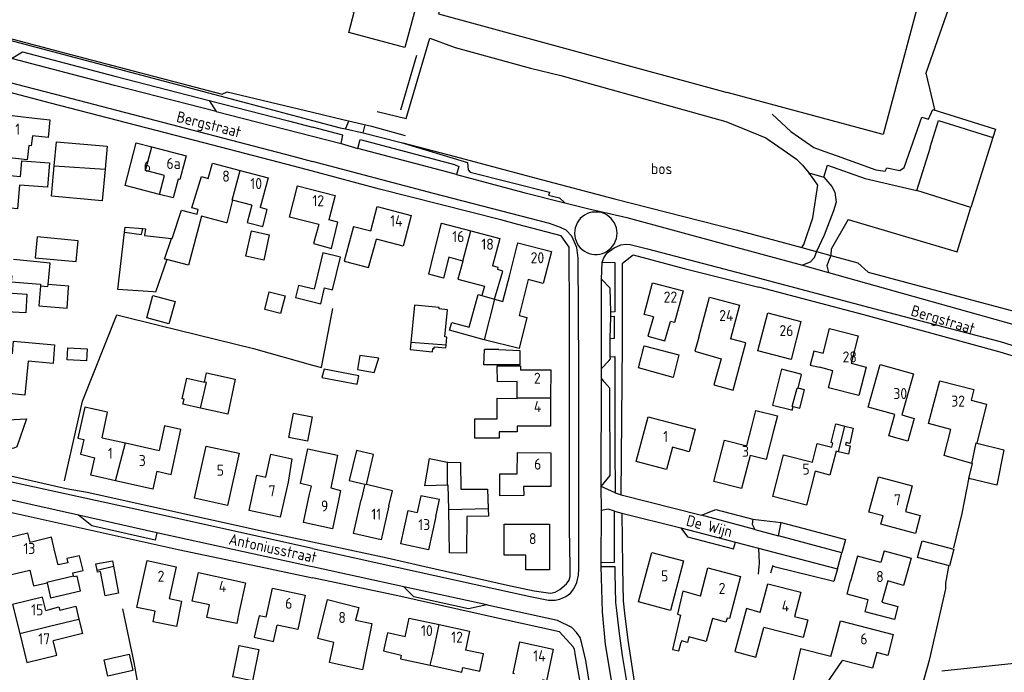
# Model space of a CAD drawing. Header units: metres. Extents: x 233829 to 239427, y 444283 to 448222.
# Tile 160 of 171: x 237934 to 238156, y 447476 to 447624. Entities that reach past the tile are written whole.
import ezdxf

# ---------------------------------------------------------------- set-up
doc = ezdxf.new("R2010")
doc.units = ezdxf.units.M
doc.header["$MEASUREMENT"] = 0
for name, color, linetype in [('CULTUURAANDUIDING', 253, 'Continuous'), ('DAKRAND', 4, 'Continuous'), ('DAKRAND-BYG', 4, 'Continuous'), ('HEG', 253, 'Continuous'), ('HEK', 253, 'Continuous'), ('HOOFDGEBOUW', 4, 'Continuous'), ('HOUTWAL', 253, 'Continuous'), ('HUISNUMMER', 253, 'Continuous'), ('KANTVERH', 253, 'Continuous'), ('MUUR', 253, 'Continuous'), ('OVLIJNOBJ', 253, 'Continuous'), ('RASTER', 253, 'Continuous'), ('SCHUTTING', 253, 'Continuous'), ('STRAATNAAM', 253, 'Continuous'), ('TUSSENMUUR', 253, 'Continuous')]:
    doc.layers.add(name, color=color, linetype=linetype)
doc.styles.get("Standard").update_dxf_attribs({"font": 'iso.shx'})

msp = doc.modelspace()

# ---------------------------------------------------------------- linework, layer by layer
at = {"layer": 'DAKRAND'}
for p, q in [((238038.31, 447561.23), (238041.18, 447560.43)), ((238048.46, 447556.31), (238046.71, 447549.28)), ((238148.92, 447537.6), (238152.08, 447536.78)), ((238120.37, 447531.74), (238122.27, 447531.29)), ((238118.9, 447525.94), (238118.39, 447526.06)), ((238110.35, 447481.41), (238108.64, 447473.92))]:
    msp.add_line(p, q, dxfattribs=at)
for points in [[(237937.16, 447601.32), (237940.65, 447600.97), (237940.25, 447596.99), (237936.69, 447597.31)], [(237933.98, 447588.15), (237934.32, 447591.69), (237940.57, 447591.22), (237940.12, 447585.74), (237933.79, 447586.16)], [(237972.71, 447581.04), (237974.88, 447588.14), (237976.45, 447587.68)], [(237981.94, 447582.78), (237980.67, 447577.64), (237980.53, 447577.68)], [(237968.14, 447574.13), (237968.31, 447574.11), (237970.4, 447580.52), (237972.41, 447580.04)], [(237972.41, 447580.04), (237973.95, 447579.67), (237974.19, 447580.7), (237972.71, 447581.04)], [(237986.26, 447581.64), (237985.24, 447577.77), (237988.75, 447576.86), (237989.76, 447580.71), (237988.2, 447581.12)], [(237980.53, 447577.68), (237974.92, 447579.21), (237971.96, 447568.13), (237967.09, 447569.35)], [(238001.46, 447577.29), (238000.27, 447573.02), (238004.29, 447571.85), (238005.77, 447577.84), (238003.7, 447578.35)], [(237963.99, 447562.06), (237955.99, 447562.57), (237957.5, 447575.58)], [(237957.5, 447575.58), (237957.63, 447576.69), (237961.68, 447576.39)], [(237961.68, 447576.39), (237962.25, 447576.35), (237962.03, 447574.82), (237968.14, 447574.13)], [(238009.27, 447576.85), (238007.2, 447569.02), (238012.69, 447567.57), (238014.45, 447573.99)], [(237940.21, 447563.77), (237940.68, 447568.56), (237932.37, 447569.35)], [(237967.09, 447569.35), (237964.51, 447562.03), (237963.99, 447562.06)], [(238030.83, 447569.88), (238029.65, 447565.18), (238026.29, 447566.09), (238027.42, 447570.77)], [(238033.99, 447569.04), (238032.9, 447564.91), (238038.86, 447563.34), (238038.31, 447561.23)], [(238041.18, 447560.43), (238043.02, 447566.76), (238041.88, 447567.09), (238042.01, 447567.55), (238040.72, 447567.93)], [(237932.03, 447565.72), (237931.87, 447564.37), (237938.54, 447563.78), (237938.52, 447563.46)], [(238041.18, 447560.43), (238043.06, 447559.9), (238044.61, 447565.9)], [(238048.77, 447564.83), (238046.75, 447556.74), (238048.46, 447556.31)], [(237927.68, 447560.9), (237927.76, 447562.08), (237935.42, 447561.53), (237935.17, 447557.35), (237930.72, 447557.57)], [(237938.52, 447563.46), (237938.16, 447558.89), (237944.53, 447558.39), (237944.86, 447562.95)], [(237944.86, 447562.95), (237944.89, 447563.37), (237940.21, 447563.77)], [(238038.82, 447551.25), (238030.97, 447553.44), (238031.48, 447555.18), (238035.41, 447554.07), (238037.43, 447561.48), (238038.31, 447561.23)], [(238077.1, 447556.42), (238075.85, 447552.08), (238079.69, 447551.02), (238080.95, 447555.4)], [(237932.15, 447548.1), (237932.4, 447550.96), (237941.71, 447550.13), (237941.34, 447545.89), (237935.75, 447546.41), (237934.93, 447538.76), (237930.72, 447539.16)], [(238046.71, 447549.28), (238038.83, 447551.24), (238038.82, 447551.25)], [(238087.36, 447551.87), (238086.43, 447548.64), (238092.39, 447546.96), (238090.77, 447541.06), (238095.11, 447539.83), (238098.01, 447550.52), (238094.53, 447551.45)], [(238115.45, 447548.17), (238113.34, 447548.7), (238112.51, 447545.49), (238114.64, 447545.02)], [(238046.3, 447541.8), (238041.81, 447541.73), (238041.78, 447545.38), (238047.02, 447545.37), (238047.06, 447544.48)], [(237930.72, 447539.16), (237931.11, 447533.15), (237935.38, 447533.34), (237933.17, 447527.07), (237932.49, 447526.71), (237931.26, 447526.55), (237930.61, 447526.55), (237930.53, 447525.84), (237925.32, 447526.41)], [(238046.28, 447531.72), (238046.3, 447530.43), (238042.18, 447530.43), (238042.2, 447529.04), (238036.69, 447528.99), (238036.74, 447533.35), (238041.74, 447533.34), (238041.79, 447538.05), (238046.29, 447537.97)], [(237949.9, 447535.71), (237948.51, 447536.02), (237946.98, 447528.99), (237948.32, 447528.7)], [(237952.43, 447529.1), (237953.67, 447534.89), (237949.9, 447535.71)], [(238099.41, 447531.93), (238100.24, 447535.23), (238105.13, 447534.07), (238104.26, 447530.67)], [(238152.08, 447536.78), (238152.43, 447536.68), (238150.21, 447527.9)], [(237964.82, 447521.52), (237968.02, 447520.8), (237970.23, 447530.98), (237966.54, 447531.8), (237965.34, 447526.22)], [(238117.41, 447526.97), (238117.67, 447527.9), (238117.26, 447528), (238118.31, 447532.22), (238120.37, 447531.74)], [(238122.27, 447531.29), (238121.53, 447527.81), (238120.66, 447527.99), (238120.55, 447527.48), (238121.54, 447527.24), (238121.17, 447525.41), (238118.9, 447525.94)], [(238149.05, 447523.3), (238142.79, 447525.12), (238144.31, 447530.98)], [(237948.32, 447528.7), (237947.58, 447525.38), (237950.78, 447524.58)], [(237999.35, 447516.37), (237999.77, 447518.16), (237997.29, 447518.78), (237998.93, 447526.57), (238005.68, 447525.19), (238004.16, 447517.78), (238006.36, 447517.21), (238005.91, 447514.93)], [(238150.21, 447527.9), (238156.34, 447526.38), (238154.71, 447518.37), (238148.4, 447519.89), (238149.22, 447523.25), (238149.05, 447523.3)], [(237989.46, 447520.18), (237990.58, 447525.4), (237995.36, 447524.3), (237994.49, 447519.06)], [(238017.29, 447513.69), (238018.06, 447517.11), (238012.21, 447518.5), (238013.83, 447525.29), (238009.96, 447526.19), (238008.32, 447519.44), (238011.84, 447518.59), (238011.04, 447515.1)], [(238047.74, 447518.07), (238047.78, 447516.07), (238042.4, 447516), (238042.33, 447520.95), (238046.32, 447520.98)], [(238027.87, 447511.27), (238028.73, 447515.12), (238024.54, 447515.96), (238023.68, 447512.19)], [(237945.95, 447497.88), (237945.82, 447498.55), (237948.14, 447499.13), (237947.29, 447502.45), (237944.46, 447501.78), (237944.71, 447500.84), (237942.5, 447500.37), (237941.86, 447503.04)], [(237936.11, 447499.18), (237936.95, 447495.67), (237939.98, 447496.31)], [(237939.98, 447496.31), (237940.78, 447492.93), (237947.57, 447494.5), (237946.77, 447497.82), (237946.01, 447497.64), (237945.95, 447497.88)], [(238134.64, 447499.14), (238133.62, 447495.7), (238130.07, 447496.73)], [(237967.59, 447492.8), (237970.41, 447492.18), (237969.29, 447486.41), (237964.01, 447487.46), (237964.43, 447489.88), (237960.28, 447490.77), (237960.81, 447493.2)], [(238087.72, 447493.31), (238083.71, 447494.41), (238082.52, 447489.2), (238083.2, 447488.97), (238081.42, 447481.26), (238082.84, 447480.92), (238083.35, 447482.93)], [(237939.69, 447490.08), (237942.69, 447490.86), (237942.89, 447490.16), (237946.47, 447491.07), (237947.21, 447488.12)], [(237983.42, 447489.84), (237982.9, 447487.12), (237976.12, 447488.5), (237976.69, 447491.33)], [(237989.56, 447488.55), (237987.95, 447488.88), (237986.82, 447484.01), (237991.22, 447483.04), (237992, 447486.78)], [(238101.24, 447489.59), (238098.14, 447490.49), (238095.52, 447480.77), (238100.21, 447479.49), (238102.09, 447486.23)], [(237947.21, 447488.12), (237948.02, 447484.88), (237941.38, 447483.17)], [(238009.76, 447487.91), (238013.4, 447487.09), (238011.32, 447476.65), (238003.88, 447478.29), (238004.83, 447482.81)], [(238093.78, 447488.36), (238093.5, 447487.44), (238090.44, 447488.24), (238088.99, 447483.03), (238085.1, 447484.1), (238084.76, 447482.85), (238083.42, 447483.17), (238083.35, 447482.93)], [(238020.96, 447484.07), (238016.99, 447485), (238016.05, 447480.93), (238020.09, 447480), (238019.92, 447479.1), (238026.64, 447477.67)], [(238026.64, 447477.67), (238033.8, 447476.14), (238034, 447477.16), (238037.85, 447476.32), (238038.66, 447480.23), (238034.6, 447481.09)], [(238114.35, 447472.34), (238114.36, 447472.38), (238115.24, 447472.07), (238119.83, 447478.79)]]:
    msp.add_lwpolyline(points, dxfattribs=at)
at = {"layer": 'DAKRAND-BYG'}
for p, q in [((237953.11, 447589.77), (237952.46, 447582.66)), ((238023.1, 447559.08), (238022.26, 447550.62)), ((238042.17, 447549.01), (238038.87, 447549.06)), ((238110.4, 447543.48), (238106.07, 447544.59)), ((238109.79, 447540.27), (238110.6, 447543.43)), ((238110.6, 447543.43), (238110.4, 447543.48)), ((238111.24, 447539.9), (238109.79, 447540.27)), ((238031.01, 447503.11), (238030.83, 447512.91))]:
    msp.add_line(p, q, dxfattribs=at)
for points in [[(237941.62, 447590.52), (237942.11, 447596.01), (237953.58, 447594.97), (237953.11, 447589.77)], [(237952.46, 447582.66), (237941, 447583.7), (237941.62, 447590.52)], [(237990.24, 447574.99), (237989.03, 447569.27), (237984.97, 447570.13), (237986.18, 447575.85), (237990.24, 447574.99)], [(237937.29, 447569.76), (237946.6, 447568.91), (237947.04, 447573.64), (237937.72, 447574.5), (237937.29, 447569.76)], [(238002.36, 447570.86), (238000.37, 447562.66), (237996.84, 447563.51), (237996.18, 447560.77), (238001.87, 447559.39), (238002.74, 447562.99), (238004.55, 447562.55), (238006.33, 447569.9), (238002.36, 447570.86)], [(237993.8, 447561.15), (237992.8, 447557.21), (237989.21, 447558.12), (237990.22, 447562.06), (237993.8, 447561.15)], [(237968.93, 447559.9), (237967.54, 447554.82), (237962.52, 447556.2), (237963.92, 447561.28), (237968.93, 447559.9)], [(238030.2, 447550.01), (238030.38, 447551.85), (238029.91, 447551.9), (238030.52, 447558.03), (238028.64, 447558.21), (238028.67, 447558.53), (238023.1, 447559.08)], [(237944.67, 447549.42), (237949.04, 447549.17), (237948.88, 447546.46), (237944.52, 447546.71), (237944.67, 447549.42)], [(238022.26, 447550.62), (238022.1, 447549.06), (238027.16, 447548.55), (238027.24, 447549.29), (238027.52, 447549.27), (238027.55, 447549.64), (238030.14, 447549.39), (238030.2, 447550.01)], [(238046.89, 447545.58), (238038.76, 447545.56), (238038.87, 447549.06)], [(238042.17, 447549.01), (238046.89, 447548.85), (238046.89, 447545.58)], [(238082.86, 447547.85), (238081.57, 447542.74), (238073.74, 447544.91), (238074.98, 447549.84), (238082.86, 447547.85)], [(238014.99, 447547.08), (238010.72, 447547.68), (238010.22, 447544.5), (238013.96, 447543.83), (238014.99, 447547.08)], [(238002.15, 447542.74), (238010.09, 447541.21), (238010.46, 447543.11), (238002.62, 447544.62), (238002.15, 447542.74)], [(238106.07, 447544.59), (238103.99, 447536.5), (238108.29, 447535.4)], [(237974.72, 447535.78), (237970.72, 447536.66), (237970.97, 447537.79), (237970.57, 447537.88), (237971.58, 447542.53), (237975.58, 447541.65)], [(237982.55, 447542.33), (237980.83, 447534.45), (237974.72, 447535.78)], [(237975.58, 447541.65), (237976.04, 447543.75), (237982.55, 447542.33)], [(238108.68, 447536.13), (238110.17, 447535.75), (238111.24, 447539.9)], [(238108.29, 447535.4), (238108.48, 447535.35), (238108.68, 447536.13)], [(237999.95, 447533.83), (237998.85, 447528.34), (237994.65, 447529.18), (237995.74, 447534.67), (237999.95, 447533.83)], [(238030.5, 447518.36), (238025.42, 447518.25), (238026.45, 447524.42), (238030.52, 447523.62)], [(238030.52, 447523.62), (238030.61, 447523.6), (238033.47, 447523.54), (238033.56, 447517.48), (238039.59, 447517.5), (238039.72, 447513.1)], [(238030.83, 447512.91), (238030.72, 447518.36), (238030.5, 447518.36)], [(238039.72, 447513.1), (238039.77, 447511.38), (238034.88, 447511.3), (238034.84, 447503.03), (238031.01, 447503.11)], [(238137.85, 447505.84), (238145.02, 447503.91), (238144, 447500.12), (238136.83, 447502.05), (238137.85, 447505.84)], [(237951.29, 447499.17), (237951.03, 447500.57), (237954.8, 447501.28), (237955.03, 447500.07)], [(237955.03, 447500.07), (237956.17, 447493.98), (237953.1, 447493.41)], [(237953.1, 447493.41), (237952.08, 447498.87), (237951.37, 447498.74), (237951.29, 447499.17)], [(237987.86, 447481.24), (237986.45, 447474.19), (237981.99, 447475.08), (237983.4, 447482.14), (237987.86, 447481.24)], [(237959.42, 447476.53), (237953.75, 447475.18), (237952.87, 447478.87), (237958.54, 447480.22), (237959.42, 447476.53)]]:
    msp.add_lwpolyline(points, dxfattribs=at)
at = {"layer": 'HEG'}
for p, q in [((238000, 447602.69), (238006.9, 447601.05)), ((238013.35, 447599.49), (238020.96, 447597.4)), ((238146.92, 447511.98), (238148.48, 447520.13))]:
    msp.add_line(p, q, dxfattribs=at)
for points in [[(237923.66, 447621.42), (237943.97, 447616.13), (237979.59, 447606.78), (237980.69, 447607.29), (238000, 447602.69)], [(238000, 447545.53), (238002.07, 447544.95), (238004.62, 447558.34)], [(237943.95, 447519.34), (237948.04, 447537.34), (237955.77, 447556.85), (237965.51, 447554.44), (237986.67, 447549.28), (238000, 447545.53)], [(238136.68, 447466.61), (238137.68, 447472.46), (238139.58, 447479.15), (238143.23, 447494.98), (238143.22, 447496.21)], [(237959.62, 447478.32), (237960.3, 447474.53), (237961.3, 447471.2), (237962.88, 447462.56), (237965.53, 447449.24)]]:
    msp.add_lwpolyline(points, dxfattribs=at)
at = {"layer": 'HEK'}
msp.add_line((238006.9, 447601.05), (238013.35, 447599.49), dxfattribs=at)
msp.add_lwpolyline([(238020.47, 447595.75), (238032.26, 447592.64), (238050.57, 447587.77), (238068.29, 447583.11), (238095.8, 447576.11), (238110.61, 447572.09), (238112.56, 447571.57), (238113.95, 447571.19), (238117.2, 447570.31), (238123.34, 447568.65), (238125.61, 447566.5), (238147.89, 447560.57), (238171, 447554.43), (238174.9, 447566.49), (238180.11, 447582.74), (238190.68, 447616.44), (238148.5, 447639.5), (238143.13, 447642.52)], dxfattribs=at)
at = {"layer": 'HOOFDGEBOUW'}
for p, q in [((238139.98, 447638.53), (238129, 447597.64)), ((238129, 447597.64), (238093.79, 447607.1)), ((237963.67, 447594.82), (237971.41, 447592.8)), ((237986.26, 447581.64), (237981.94, 447582.78)), ((238005.11, 447583.87), (238003.7, 447578.35)), ((238013.18, 447575.84), (238014.6, 447581.33)), ((238014.6, 447581.33), (238022.31, 447579.33)), ((238022.31, 447579.33), (238020.52, 447572.42)), ((238009.27, 447576.85), (238013.18, 447575.84)), ((238035.79, 447575.86), (238042.36, 447574.13)), ((238020.52, 447572.42), (238014.45, 447573.99)), ((238042.36, 447574.13), (238040.72, 447567.93)), ((238033.99, 447569.04), (238030.83, 447569.88)), ((238096.55, 447559.08), (238094.53, 447551.45)), ((238046.29, 447538.13), (238046.3, 447541.8)), ((238046.29, 447537.97), (238046.29, 447538.13)), ((237952.43, 447529.1), (237957.72, 447527.92)), ((237957.72, 447527.92), (237965.34, 447526.22)), ((237969.17, 447499.91), (237967.59, 447492.8)), ((238010.47, 447490.77), (238009.76, 447487.91)), ((238111.97, 447487.96), (238111.45, 447485.94)), ((238110.93, 447483.94), (238102.09, 447486.23)), ((238111.45, 447485.94), (238110.93, 447483.94)), ((238117.24, 447479.63), (238118.39, 447484.01)), ((238117.24, 447479.63), (238110.35, 447481.41))]:
    msp.add_line(p, q, dxfattribs=at)
for points in [[(238030.98, 447647.02), (238028.82, 447638.98), (238026.89, 447639.5), (238020.91, 447617.31), (238008.23, 447620.72), (238009.46, 447625.26), (238008.41, 447625.54), (238012.02, 447638.96), (238013.07, 447638.67), (238014.23, 447642.99), (238012.84, 447643.37), (238014.98, 447651.32)], [(238030.98, 447647.02), (238033.88, 447646.24), (238028.48, 447624.88), (238093.79, 447607.1)], [(237936.69, 447597.31), (237936.42, 447595.07), (237935.9, 447595.13), (237935.52, 447591.91), (237930.93, 447592.45), (237931.31, 447595.68), (237928.1, 447596.07), (237928.84, 447602.3), (237937.16, 447601.32)], [(238153.83, 447596.95), (238148.89, 447581.17), (238136.66, 447585), (238139.71, 447594.75), (238139.66, 447594.77), (238141.55, 447600.79), (238153.83, 447596.95)], [(237965.4, 447584.1), (237957.65, 447586.12), (237960.16, 447595.74), (237963.67, 447594.82)], [(237971.41, 447592.8), (237970.02, 447587.46), (237969.63, 447587.56), (237968.51, 447583.29), (237965.4, 447584.1)], [(237976.45, 447587.68), (237977.38, 447591.15), (237983.66, 447589.48)], [(237933.79, 447586.16), (237933.29, 447580.87), (237926.78, 447581.48), (237927.47, 447588.77), (237933.98, 447588.15)], [(237983.66, 447589.48), (237989.98, 447587.81), (237988.2, 447581.12)], [(238001.46, 447577.29), (237994.84, 447578.99), (237996.65, 447586.04), (238005.11, 447583.87)], [(238027.42, 447570.77), (238029.21, 447577.59), (238035.79, 447575.86)], [(238044.61, 447565.9), (238046.46, 447573.13), (238054.05, 447571.19), (238052.19, 447563.95), (238048.77, 447564.83)], [(238077.1, 447556.42), (238075, 447556.98), (238076.9, 447564.15), (238083.8, 447562.32), (238081.89, 447555.15), (238080.95, 447555.4)], [(238087.36, 447551.87), (238089.75, 447560.88), (238096.55, 447559.08)], [(238110.42, 447555.41), (238108.2, 447546.78), (238100.73, 447548.71), (238102.95, 447557.34), (238110.42, 447555.41)], [(238115.45, 447548.17), (238116.9, 447553.78), (238123.39, 447552.11), (238121.8, 447545.96), (238125.17, 447545.09), (238123.51, 447538.65), (238116.64, 447540.42), (238117.63, 447544.25), (238114.64, 447545.02)], [(238047.06, 447544.48), (238053.86, 447544.47), (238053.85, 447538.12)], [(238136.07, 447533.46), (238134.62, 447528.3), (238130.34, 447529.5), (238131.7, 447534.34), (238125.68, 447536.03), (238128.38, 447545.63), (238135.86, 447543.53), (238133.25, 447534.25), (238136.07, 447533.46)], [(238144.31, 447530.98), (238139.29, 447532.31), (238141.85, 447542), (238149.55, 447539.97), (238148.92, 447537.6)], [(238053.85, 447538.12), (238053.83, 447531.71), (238046.28, 447531.72)], [(238086.54, 447531.01), (238085.2, 447525.94), (238081.38, 447526.95), (238080.06, 447521.96), (238073.21, 447523.77), (238075.87, 447533.84), (238086.54, 447531.01)], [(238104.26, 447530.67), (238102.57, 447524.18), (238098.99, 447525.11), (238097.04, 447517.6), (238090.75, 447519.24), (238093.17, 447528.58), (238098.2, 447527.27), (238099.41, 447531.93)], [(237983.4, 447525.58), (237980.79, 447513.78), (237973.33, 447515.43), (237975.94, 447527.22), (237983.4, 447525.58)], [(238118.39, 447526.06), (238117, 447520.68), (238113.66, 447521.54), (238111.68, 447513.84), (238104.09, 447515.8), (238106.53, 447525.26), (238113.05, 447523.58), (238114.14, 447527.81), (238117.41, 447526.97)], [(237955.5, 447519.39), (237949.9, 447520.64), (237950.78, 447524.58)], [(238046.32, 447520.98), (238046.33, 447525.74), (238053.93, 447525.72), (238053.92, 447518.05), (238047.74, 447518.07)], [(237964.82, 447521.52), (237963.93, 447517.51), (237955.5, 447519.39)], [(237994.49, 447519.06), (237992.72, 447511.12), (237985.69, 447512.68), (237987.45, 447520.63), (237989.46, 447520.18)], [(238137.43, 447511.55), (238136.34, 447507.45), (238128.53, 447509.54), (238129.03, 447511.42), (238125.81, 447512.28), (238127.96, 447520.29), (238135.61, 447518.24), (238134.06, 447512.45), (238137.43, 447511.55)], [(238005.91, 447514.93), (238004.5, 447508.5), (237997.94, 447509.93), (237999.35, 447516.37)], [(238017.29, 447513.69), (238015.56, 447506.05), (238009.31, 447507.46), (238011.04, 447515.1)], [(238027.87, 447511.27), (238026.22, 447503.77), (238019.96, 447505.15), (238021.61, 447512.64), (238023.68, 447512.19)], [(238053.61, 447509.59), (238053.6, 447499.22), (238048.22, 447499.23), (238048.22, 447502.55), (238043.32, 447502.56), (238043.33, 447509.59), (238053.61, 447509.59)], [(237941.86, 447503.04), (237940.99, 447506.61), (237936.15, 447505.45), (237935.65, 447507.52), (237928.7, 447505.85), (237929.73, 447501.58), (237929.08, 447501.42), (237929.41, 447500.07), (237929.95, 447497.84), (237930.63, 447498), (237930.67, 447497.86), (237936.11, 447499.18)], [(238083.88, 447501.26), (238080.93, 447490.08), (238073.75, 447491.98), (238076.7, 447503.15), (238083.88, 447501.26)], [(238129.26, 447503.58), (238128.53, 447500.89), (238123.2, 447502.33), (238121.66, 447496.66)], [(238129.26, 447503.58), (238135.39, 447501.92), (238134.64, 447499.14)], [(237960.81, 447493.2), (237962.61, 447501.35), (237969.17, 447499.91)], [(238087.72, 447493.31), (238089.39, 447499.67), (238096.81, 447497.73)], [(237976.69, 447491.33), (237972.77, 447492.2), (237974.2, 447498.65), (237984.85, 447496.29), (237983.42, 447489.84)], [(238096.81, 447497.73), (238094.32, 447488.22), (238093.78, 447488.36)], [(238101.24, 447489.59), (238102.93, 447496.11), (238110.39, 447494.18), (238108.98, 447488.73), (238111.97, 447487.96)], [(238130.07, 447496.73), (238128.77, 447491.96), (238132.38, 447490.98), (238131.57, 447487.99), (238124.95, 447489.78), (238125.67, 447492.47), (238120.88, 447493.78), (238121.66, 447496.66)], [(237939.69, 447490.08), (237938.95, 447493.09), (237932.19, 447491.42), (237933.81, 447484.83)], [(237989.56, 447488.55), (237991, 447495.1), (237998.37, 447493.49), (237996.68, 447485.75), (237992, 447486.78)], [(238004.83, 447482.81), (238001.25, 447483.7), (238003.43, 447492.51), (238010.47, 447490.77)], [(238020.96, 447484.07), (238021.9, 447488.35), (238028.65, 447486.88)], [(238028.65, 447486.88), (238035.53, 447485.38), (238034.6, 447481.09)], [(238118.39, 447484.01), (238119.37, 447487.73), (238131.33, 447484.6)], [(237933.81, 447484.83), (237935.4, 447478.33), (237942.17, 447479.99), (237941.38, 447483.17)], [(238131.33, 447484.6), (238130.11, 447479.91), (238127.57, 447480.57), (238126.64, 447477.01), (238119.83, 447478.79)], [(238045.67, 447475.73), (238045.35, 447475.8), (238046.89, 447482.95), (238054.45, 447481.32), (238052.91, 447474.17), (238052.03, 447474.36)]]:
    msp.add_lwpolyline(points, dxfattribs=at)
at = {"layer": 'HOUTWAL'}
msp.add_line((238145.02, 447504.2), (238146.92, 447511.98), dxfattribs=at)
for points in [[(238014.6, 447602.8), (238021.17, 447601.23), (238026.5, 447619.38), (238032.23, 447617.32), (238049.32, 447612.64), (238056.17, 447611), (238092.13, 447600.96)], [(238110.61, 447572.09), (238111.12, 447572.76), (238113.15, 447578.78), (238114.23, 447586.19), (238113.02, 447587.95), (238112.22, 447588.95)]]:
    msp.add_lwpolyline(points, dxfattribs=at)
at = {"layer": 'KANTVERH'}
for p, q in [((238019.99, 447603.24), (238023.59, 447615.57)), ((237978.19, 447602.86), (238000, 447597.27)), ((238006.49, 447595.6), (238010.27, 447594.5)), ((238069.8, 447516.23), (238087.97, 447511.57)), ((237964.8, 447507.64), (237947.07, 447511.62)), ((238069.93, 447512.09), (238083.27, 447508.71)), ((238100.03, 447508.34), (238105.37, 447506.91)), ((238020.67, 447495.4), (238000, 447499.91)), ((238039.39, 447491.32), (238020.67, 447495.4))]:
    msp.add_line(p, q, dxfattribs=at)
for points in [[(237923.79, 447620.97), (237947.5, 447614.72), (237985.3, 447604.69), (238000, 447600.83)], [(237931.97, 447614.81), (237934.46, 447616.31), (237955.3, 447610.86), (237976.63, 447605.33), (237978.19, 447602.86), (237955.26, 447608.72), (237931.97, 447614.81)], [(238000, 447504.09), (237962.33, 447512.45), (237921.53, 447521.34), (237919.74, 447521.76), (237918.01, 447522.64), (237916.62, 447523.89), (237916.04, 447524.95), (237915.7, 447526.41), (237915.89, 447529.4), (237917.17, 447542.84), (237921.49, 447588.54), (237923, 447605.32), (237923.22, 447606.42), (237923.55, 447607.42), (237924.25, 447608.47), (237925.59, 447609.57), (237926.54, 447609.98), (237928.21, 447610.14), (237930.77, 447609.64), (237943.83, 447606.23), (237995.29, 447592.83), (238000, 447591.57)], [(238000, 447589.34), (237994.26, 447590.88), (237975.43, 447595.73), (237960.32, 447599.68), (237940.79, 447604.71), (237929.91, 447607.61)], [(237976.63, 447605.33), (237994.58, 447600.7), (238000, 447599.27)], [(238103.92, 447602.25), (238108.13, 447598.29), (238113.37, 447594.7), (238115.64, 447593.89), (238118.6, 447592.82), (238127.39, 447589.64), (238129.49, 447589.35), (238129.86, 447590.14), (238132.79, 447589.54), (238133.77, 447590.17), (238137.76, 447601.56), (238139.26, 447601.14), (238140.24, 447603.3)], [(238140.24, 447603.3), (238154.42, 447598.86), (238153.83, 447596.95)], [(238000, 447600.83), (238006.27, 447599.18), (238007.47, 447598.91), (238008.32, 447600.84)], [(238007.47, 447598.91), (238011.48, 447598.01), (238011.88, 447599.79)], [(238092.13, 447600.96), (238093.49, 447600.58), (238102.48, 447596.88), (238107.43, 447593.5), (238109.46, 447592.07), (238110.79, 447590.71), (238112.22, 447588.95), (238115.6, 447587.96), (238117.41, 447585.89), (238118.08, 447584.6), (238118.39, 447582.38), (238117.83, 447580.4), (238115.67, 447574.92), (238113.95, 447571.19), (238113.4, 447569.78), (238112.55, 447568.76), (238110.77, 447568.08)], [(238000, 447597.27), (238006.49, 447595.6), (238006.84, 447597.47), (238000, 447599.27)], [(238011.48, 447598.01), (238020.08, 447595.83), (238035.04, 447591.32), (238035.2, 447589.64), (238035.65, 447589.16)], [(238010.27, 447594.5), (238010.77, 447596.51), (238032.09, 447590.87), (238033.06, 447590.37), (238032.53, 447588.6), (238030.57, 447589.13), (238010.27, 447594.5)], [(238000, 447504.09), (238018.43, 447500), (238019.45, 447499.78), (238049.19, 447493.21), (238053.34, 447492.43), (238054.84, 447492.42), (238055.94, 447492.64), (238057.25, 447493.24), (238058.33, 447493.96), (238059.09, 447494.97), (238059.81, 447496.4), (238060.13, 447498.08), (238060.2, 447499.37), (238060.2, 447500), (238060.19, 447507.51), (238060.19, 447545.07), (238060.1, 447569.69), (238059.8, 447572.13), (238058.68, 447574.66), (238057.38, 447575.99), (238056.07, 447576.65), (238053.58, 447577.49), (238027.35, 447584.31), (238000, 447591.57)], [(238000, 447505.56), (238016.89, 447501.93), (238025.44, 447500), (238044.07, 447495.79), (238050.15, 447494.48), (238053.85, 447493.94), (238054.88, 447494.2), (238055.92, 447494.8), (238057.41, 447496.08), (238058.04, 447496.89), (238058.25, 447497.76), (238058.27, 447498.46), (238058.25, 447500), (238058.11, 447508.56), (238058.13, 447545.41), (238058.13, 447556.48), (238058.07, 447572.15), (238056.25, 447574.72), (238046.42, 447577.33), (238042.61, 447578.34), (238015.13, 447585.3), (238000, 447589.34)], [(238035.65, 447589.16), (238053.56, 447584.58), (238053.43, 447584.08), (238053.4, 447583.95), (238054.25, 447583.73), (238055.83, 447583.34), (238057.06, 447582.21)], [(238115.6, 447587.96), (238116.44, 447590.7), (238124.94, 447587.72), (238136.66, 447585)], [(238032.53, 447588.6), (238047.77, 447584.52), (238057.06, 447582.21), (238062.2, 447580.94), (238071.11, 447578.9), (238092.38, 447573.05), (238110.77, 447568.08), (238116.7, 447566.48), (238162.84, 447553.49), (238177.94, 447548.93), (238190.9, 447544.94)], [(238068.86, 447575.33), (238068.83, 447575.93), (238068.71, 447576.53), (238068.53, 447577.1), (238068.27, 447577.65), (238067.95, 447578.15), (238067.56, 447578.62), (238067.12, 447579.03), (238066.64, 447579.39), (238066.11, 447579.68), (238065.55, 447579.9), (238064.96, 447580.05), (238064.36, 447580.12), (238063.76, 447580.12), (238063.16, 447580.05), (238062.58, 447579.9), (238062.02, 447579.68), (238061.49, 447579.39), (238061, 447579.03), (238060.56, 447578.62), (238060.18, 447578.15), (238059.86, 447577.65), (238059.6, 447577.1), (238059.41, 447576.53), (238059.3, 447575.93), (238059.26, 447575.33)], [(238121.1, 447578.4), (238145.76, 447571.15), (238148.89, 447581.17)], [(238121.1, 447578.4), (238117.28, 447571.7), (238117.2, 447570.31), (238116.71, 447569.01), (238116.31, 447567.96), (238116.7, 447566.48)], [(238059.26, 447575.33), (238059.3, 447574.73), (238059.41, 447574.14), (238059.6, 447573.57), (238059.86, 447573.02), (238060.18, 447572.51), (238060.56, 447572.05), (238061, 447571.64), (238061.49, 447571.28), (238062.02, 447570.99), (238062.58, 447570.77), (238063.16, 447570.62), (238063.76, 447570.54), (238064.36, 447570.54), (238064.96, 447570.62), (238065.55, 447570.77), (238066.11, 447570.99), (238066.64, 447571.28), (238067.12, 447571.64), (238067.56, 447572.05), (238067.95, 447572.51), (238068.27, 447573.02), (238068.53, 447573.57), (238068.71, 447574.14), (238068.83, 447574.73), (238068.86, 447575.33)], [(238065.35, 447564.93), (238065.49, 447568.76), (238065.88, 447569.8), (238066.63, 447570.88), (238068.22, 447572.01), (238069.74, 447572.72), (238070.87, 447572.83), (238071.83, 447572.77), (238075.73, 447571.82), (238100.78, 447565.27), (238128.25, 447557.96), (238155.47, 447550.85), (238169.88, 447546.3), (238170.03, 447545.74), (238169.89, 447544.99), (238169.58, 447544.13), (238155.51, 447548.47), (238124.67, 447556.87), (238100.94, 447563.11)], [(238065.49, 447568.76), (238068.35, 447568.72), (238068.33, 447557.54), (238067.4, 447557.46)], [(238068.47, 447516.66), (238069.8, 447516.23), (238070.11, 447550.29), (238070.08, 447568.53), (238072.51, 447570.43), (238084.03, 447567.32), (238100.94, 447563.11)], [(238065.35, 447564.93), (238067.24, 447562.97), (238067.4, 447557.46), (238067.37, 447556.41), (238067.27, 447551.51), (238067.27, 447551.38), (238067.26, 447547.49), (238067.28, 447547.36), (238068.39, 447547.48), (238068.33, 447527.2), (238068.47, 447516.66), (238065.25, 447518.09), (238067.3, 447520.59), (238067.27, 447540.28), (238065.92, 447541.75), (238065.33, 447542.57)], [(238071.64, 447449.17), (238070.99, 447453.99), (238068.11, 447471.13), (238066.29, 447482.4), (238065.61, 447489.74), (238065.3, 447499.98), (238065.3, 447499.99), (238065.3, 447500), (238065.27, 447500.92), (238065.34, 447512.66), (238065.25, 447518.09), (238065.33, 447542.57), (238065.32, 447544.76), (238065.32, 447557.11), (238065.35, 447564.93)], [(238067.27, 447551.51), (238068.31, 447551.6), (238068.3, 447556.47), (238067.37, 447556.41)], [(238065.32, 447544.76), (238067.03, 447546.48), (238067.36, 447546.9), (238067.28, 447547.36)], [(237922.17, 447522.69), (237944.29, 447517.66), (237949.07, 447516.81), (237991.55, 447507.37), (238000, 447505.56)], [(237947.07, 447511.62), (237931.31, 447515.17), (237924.34, 447516.67), (237923.29, 447516.88), (237922.18, 447516.8), (237920.58, 447516.27), (237918.94, 447515.02), (237918.08, 447513.81), (237917.5, 447511.3), (237917.86, 447509.1)], [(238000, 447405.21), (237976.14, 447409.41), (237956.38, 447413.06), (237945.72, 447414.97), (237939.33, 447439.56), (237938.68, 447442.28), (237935.03, 447457), (237931.65, 447471.1), (237927.22, 447490.11), (237925.42, 447496.53), (237924.58, 447500), (237921.35, 447513.27), (237924.13, 447513.97), (237969.6, 447503.88), (237987.97, 447500), (238000, 447497.46)], [(237964.8, 447507.64), (237964.42, 447505.98), (237950.11, 447509.2), (237947.07, 447511.62)], [(238065.27, 447500.92), (238068.32, 447501), (238068.3, 447512.5), (238066.85, 447512.95), (238065.34, 447512.66)], [(238068.3, 447512.5), (238069.93, 447512.09), (238070.07, 447500), (238070.07, 447499.72), (238070.23, 447492.27), (238070.58, 447489.47), (238071.27, 447483.34), (238072.89, 447473), (238075.04, 447460.01), (238076.2, 447452.61), (238074.42, 447453.04)], [(238087.97, 447511.57), (238091.23, 447512.9), (238099.56, 447510.67), (238099.45, 447509.59), (238100.03, 447508.34), (238087.97, 447511.57)], [(238083.27, 447508.71), (238088.79, 447507.31), (238095.62, 447505.52)], [(238083.27, 447508.71), (238084.81, 447506.67), (238095.21, 447503.97), (238095.62, 447505.52)], [(238105.37, 447506.91), (238106.01, 447509.95), (238110.87, 447508.66), (238120.51, 447506.12), (238119.68, 447503.06), (238105.37, 447506.91)], [(238000, 447499.91), (237999.58, 447500), (237971.7, 447506.08), (237964.8, 447507.64)], [(238095.62, 447505.52), (238100.84, 447504.15), (238101.02, 447500.78), (238100.95, 447500), (238100.81, 447498.3)], [(238100.84, 447504.15), (238116.67, 447500), (238118.73, 447499.46), (238117.85, 447496.63), (238104.66, 447499.86), (238104.31, 447500), (238104.02, 447500.12), (238103.99, 447500), (238103.58, 447498.51)], [(238118.73, 447499.46), (238118.87, 447500), (238119.68, 447503.06)], [(238065.3, 447499.98), (238066.56, 447500), (238068.37, 447500.03), (238068.37, 447500), (238068.34, 447498.4), (238068.51, 447491.85), (238068.72, 447490.02), (238069.29, 447485.49), (238070.01, 447479.85), (238072.67, 447464.03), (238073.75, 447457.72), (238074.42, 447453.04), (238070.99, 447453.99)], [(238000, 447405.21), (238029.94, 447399.93), (238069.33, 447393.35), (238073.15, 447396.93), (238065.85, 447441.14), (238062.14, 447465.04), (238059.46, 447479.78), (238059.21, 447481.3), (238058.94, 447481.85), (238055.82, 447485.27), (238042.54, 447488.16), (238019.32, 447493.38), (238000, 447497.46)], [(238039.39, 447491.32), (238035.3, 447490.42), (238022.94, 447493.11), (238020.67, 447495.4)], [(238000, 447403.45), (238002.75, 447402.97), (238065.89, 447392.02), (238067.83, 447391.74), (238069.03, 447391.71), (238070.15, 447391.82), (238071.87, 447392.5), (238073.5, 447393.75), (238074.82, 447396.14), (238074.94, 447398.61), (238065.5, 447456.01), (238061.82, 447478.76), (238060.9, 447482.59), (238060.51, 447483.94), (238059.7, 447485.09), (238058.65, 447486.19), (238055.44, 447487.8), (238039.88, 447491.21), (238039.39, 447491.32)]]:
    msp.add_lwpolyline(points, dxfattribs=at)
at = {"layer": 'MUUR'}
msp.add_lwpolyline([(238143.22, 447496.21), (238143.91, 447500), (238143.93, 447500.13)], dxfattribs=at)
at = {"layer": 'OVLIJNOBJ'}
msp.add_line((238099.56, 447510.67), (238106.01, 447509.95), dxfattribs=at)
at = {"layer": 'RASTER'}
for points in [[(238148.5, 447639.5), (238138.65, 447611.48), (238140.7, 447602.98)], [(238142.32, 447476.45), (238160.08, 447478.32), (238175.59, 447480.05), (238177.14, 447478.96)]]:
    msp.add_lwpolyline(points, dxfattribs=at)
at = {"layer": 'SCHUTTING'}
msp.add_line((237957.06, 447490.41), (237959.62, 447478.32), dxfattribs=at)
at = {"layer": 'TUSSENMUUR'}
for p, q in [((237941.62, 447590.52), (237953.11, 447589.77)), ((237957.5, 447575.58), (237961.33, 447575.06)), ((237961.33, 447575.06), (237961.68, 447576.39)), ((238033.99, 447569.04), (238035.79, 447575.86)), ((238041.18, 447560.43), (238038.82, 447551.25)), ((238030.2, 447550.01), (238022.26, 447550.62)), ((237974.72, 447535.78), (237976.01, 447541.56)), ((237976.01, 447541.56), (237975.58, 447541.65)), ((238046.29, 447538.13), (238053.85, 447538.12)), ((238118.9, 447525.94), (238120.37, 447531.74)), ((237955.5, 447519.39), (237957.72, 447527.92)), ((238030.5, 447518.36), (238030.52, 447523.62)), ((238030.83, 447512.91), (238039.72, 447513.1)), ((237951.29, 447499.17), (237955.03, 447500.07)), ((237939.95, 447496.43), (237945.95, 447497.88)), ((237939.95, 447496.43), (237939.98, 447496.31)), ((237933.81, 447484.83), (237940.57, 447486.49)), ((237940.57, 447486.49), (237947.21, 447488.12)), ((238027.19, 447480.15), (238028.65, 447486.88)), ((238026.64, 447477.67), (238027.19, 447480.15))]:
    msp.add_line(p, q, dxfattribs=at)
for points in [[(237965.4, 447584.1), (237966.52, 447588.37), (237962.26, 447589.5), (237963.67, 447594.82)], [(237981.94, 447582.78), (237981.88, 447582.79), (237983.66, 447589.48)], [(237967.09, 447569.35), (237966.55, 447569.49), (237968.14, 447574.13)], [(237938.52, 447563.46), (237940.16, 447563.32), (237940.21, 447563.77)], [(238108.68, 447536.13), (238108.49, 447536.18), (238109.57, 447540.33), (238109.79, 447540.27)], [(238149.05, 447523.3), (238150.09, 447527.93), (238150.21, 447527.9)]]:
    msp.add_lwpolyline(points, dxfattribs=at)

# ---------------------------------------------------------------- texts
at = {"layer": 'CULTUURAANDUIDING'}
msp.add_text('bos', height=2.5, dxfattribs=at).set_placement((238076.53, 447588.67))
at = {"layer": 'HUISNUMMER'}
for s, p in [('1', (237932.8, 447597.6)), ('6', (237961.85, 447589.22)), ('6a', (237967, 447589.85)), ('8', (237979.61, 447586.97)), ('10', (237985.94, 447585.3)), ('12', (237999.98, 447581.43)), ('14', (238017.56, 447576.88)), ('16', (238031.6, 447573.32)), ('18', (238038.17, 447571.59)), ('20', (238049.33, 447568.54)), ('22', (238079.4, 447559.65)), ('24', (238091.96, 447555.47)), ('26', (238105.58, 447552.06)), ('28', (238119.86, 447546.11)), ('2', (238050.07, 447541.3)), ('30', (238131.34, 447537.84)), ('32', (238144.42, 447536.14)), ('4', (238050.06, 447534.92)), ('1', (238079.28, 447528.14)), ('1', (237953.75, 447524.33)), ('3', (238097.12, 447524.78)), ('3', (237960.74, 447522.7)), ('6', (238050.13, 447521.9)), ('5', (237978.37, 447520.5)), ('5', (238110.79, 447520.78)), ('7', (237990.09, 447515.87)), ('7', (238131.48, 447513.84)), ('9', (238001.92, 447512.43)), ('11', (238013.3, 447510.58)), ('13', (238023.91, 447508.21)), ('8', (238048.95, 447505.04)), ('13', (237934.63, 447502.83)), ('2', (237964.99, 447496.55)), ('5', (238078.81, 447496.62)), ('8', (238127.45, 447496.48)), ('4', (237978.81, 447494.25)), ('2', (238091.85, 447493.81)), ('6', (237993.84, 447490.43)), ('15', (237936.38, 447488.96)), ('4', (238106.09, 447489.82)), ('8', (238005.86, 447487.24)), ('10', (238024.54, 447484.25)), ('17', (237937.99, 447482.41)), ('12', (238031.36, 447482.77)), ('6', (238123.86, 447482.4)), ('14', (238049.9, 447478.56))]:
    msp.add_text(s, height=2.5, dxfattribs=at).set_placement(p)
at = {"layer": 'STRAATNAAM'}
for s, rotation, p in [('Bergstraat', 345.936, (237969.08, 447600.54)), ('Bergstraat', 343.2513, (238135.1, 447556.77)), ('De Wijn', 345.2127, (238084.33, 447509.29)), ('Antoniusstraat', 347.8132, (237980.92, 447505.03))]:
    msp.add_text(s, height=2.5, rotation=rotation, dxfattribs=at).set_placement(p)

doc.saveas('drawing.dxf')
